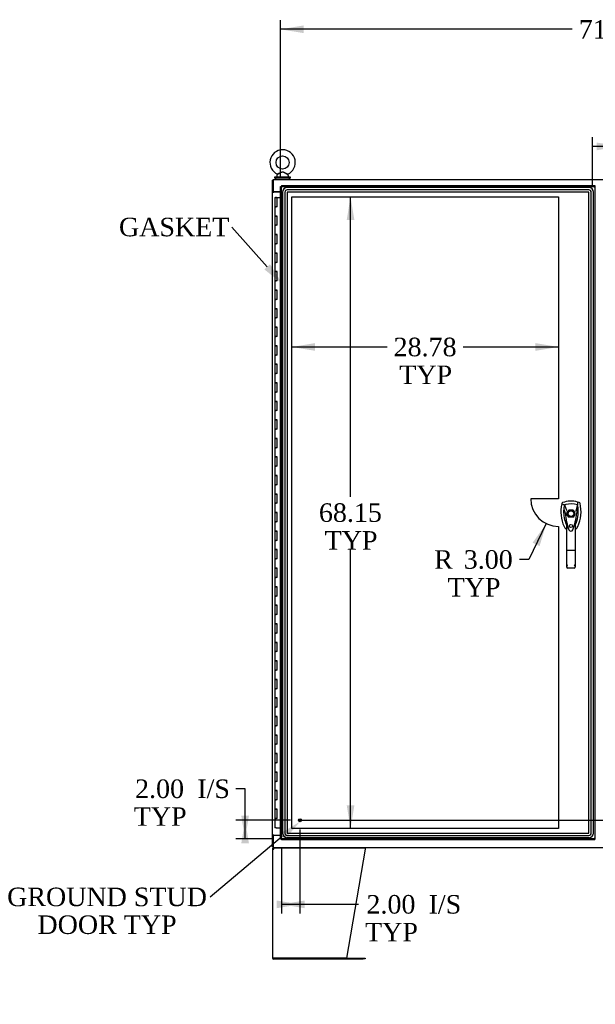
# Model space of a CAD drawing. Header units: inches. Extents: x 2 to 538, y -2 to 358.
# Tile 10 of 25: x 83 to 145, y 141 to 248. Entities that reach past the tile are written whole.
import ezdxf
from ezdxf import colors
from ezdxf.entities.mleader import LeaderData, LeaderLine
from ezdxf.enums import TextEntityAlignment as Align
from ezdxf.lldxf.tags import DXFTag
from ezdxf.math import Vec2, Vec3

# ---------------------------------------------------------------- set-up
doc = ezdxf.new("R2010")
doc.units = ezdxf.units.IN
doc.header["$MEASUREMENT"] = 0
for name, color, linetype in [('COM50677-1', 7, 'Continuous'), ('COM55602-2', 7, 'Continuous'), ('COM55607-2', 7, 'Continuous'), ('COM70112-4', 7, 'Continuous'), ('COM70220', 7, 'Continuous'), ('COM71182-2', 7, 'Continuous'), ('COM71183-4', 7, 'Continuous'), ('COM71187-2', 7, 'Continuous'), ('COM71193-4', 7, 'Continuous'), ('Default', 7, 'Continuous'), ('DV8_Default', 7, 'Continuous'), ('HAN86294', 7, 'Continuous'), ('SCS86415', 7, 'Continuous'), ('STD26258', 7, 'Continuous'), ('WAF25377', 7, 'Continuous'), ('WAM254785', 7, 'Continuous')]:
    doc.layers.add(name, color=color, linetype=linetype)
doc.styles.add('SEACAD_Times_New_Roman', font='times.ttf')
tags = doc.linetypes.add('CENTER2', pattern=[1.125, 0.75, -0.125, 0.125, -0.125]).pattern_tags.tags
tags[10:11] = [DXFTag(74, 4), DXFTag(75, 0), DXFTag(340, '0'), DXFTag(46, 0.0), DXFTag(50, 0.0), DXFTag(44, 0.0), DXFTag(45, 0.0)]
tags[8:9] = [DXFTag(74, 4), DXFTag(75, 0), DXFTag(340, '0'), DXFTag(46, 0.0), DXFTag(50, 0.0), DXFTag(44, 0.0), DXFTag(45, 0.0)]
tags[6:7] = [DXFTag(74, 4), DXFTag(75, 0), DXFTag(340, '0'), DXFTag(46, 0.0), DXFTag(50, 0.0), DXFTag(44, 0.0), DXFTag(45, 0.0)]
tags[4:5] = [DXFTag(74, 4), DXFTag(75, 0), DXFTag(340, '0'), DXFTag(46, 0.0), DXFTag(50, 0.0), DXFTag(44, 0.0), DXFTag(45, 0.0)]
tags = doc.linetypes.add('HIDDEN2', pattern=[0.1875, 0.125, -0.0625]).pattern_tags.tags
tags[6:7] = [DXFTag(74, 4), DXFTag(75, 0), DXFTag(340, '0'), DXFTag(46, 0.0), DXFTag(50, 0.0), DXFTag(44, 0.0), DXFTag(45, 0.0)]
tags[4:5] = [DXFTag(74, 4), DXFTag(75, 0), DXFTag(340, '0'), DXFTag(46, 0.0), DXFTag(50, 0.0), DXFTag(44, 0.0), DXFTag(45, 0.0)]
doc.dimstyles.new('HAMMOND_(STH_-_540x360)', dxfattribs={"dimtxt": 2, "dimasz": 2.5, "dimexe": 1, "dimexo": 1, "dimgap": 0.5, "dimtad": 0, "dimtih": 1, "dimtoh": 1, "dimzin": 0, "dimdsep": 46, "dimtxsty": 'SEACAD_Times_New_Roman', "dimblk1": '_SE_FILLED', "dimblk2": '_SE_FILLED', "dimsah": 1, "dimcen": 1, "dimadec": 0, "dimazin": 0, "dimtfac": 0.8, "dimtofl": 0, "dimtmove": 0, "dimatfit": 3, "dimfxl": 1, "dimtolj": 1, "dimtzin": 0, "dimarcsym": 0})

# ---------------------------------------------------------------- blocks, each defined once
blk = doc.blocks.new('SEANNOT_GROUP2')
at = {"layer": 'Default', "color": 7, "linetype": 'CENTER2'}
blk.add_line((112.8, 161.3), (179.06, 161.3), dxfattribs=at)
blk = doc.blocks.new('SE7')
at = {"layer": 'COM50677-1', "color": 7, "linetype": 'Continuous'}
blk.add_line((110.12, 229.11), (110.12, 229.08), dxfattribs=at)
at = {"layer": 'COM55602-2', "color": 7, "linetype": 'Continuous'}
for p, q in [((110.04, 158.23), (110.04, 158.33)), ((110.1, 158.33), (119.89, 158.33)), ((109.9, 158.19), (109.9, 146.47)), ((109.9, 158.19), (110.04, 158.19)), ((110.01, 158.22), (109.93, 158.27)), ((110.04, 158.19), (110.04, 158.27)), ((110.04, 158.19), (110.04, 158.19)), ((119.9, 158.19), (117.9, 146.42)), ((119.9, 158.27), (119.9, 158.19)), ((110.04, 146.42), (109.91, 146.42)), ((109.91, 146.42), (110.04, 146.42)), ((117.9, 146.42), (110.04, 146.42)), ((110.04, 146.42), (119.68, 146.42)), ((110.04, 146.33), (119.68, 146.33)), ((119.68, 146.42), (119.9, 146.42)), ((119.9, 146.33), (119.68, 146.33)), ((119.9, 146.42), (119.9, 146.33))]:
    blk.add_line(p, q, dxfattribs=at)
for centre, radius, start, end in [((110.04, 158.19), 0.143, 90, 142.4162), ((110.04, 158.19), 0.143, 142.4162, 180), ((110.04, 158.19), 0.048, 142.4162, 180), ((110.04, 158.19), 0.048, 90.0001, 142.416), ((110.04, 146.47), 0.143, 180, 199.6129), ((110.04, 146.47), 0.143, 199.6129, 270)]:
    blk.add_arc(centre, radius, start, end, dxfattribs=at)
blk.add_ellipse((110.04, 146.47), major_axis=(0.143, 0), ratio=0.99836, start_param=3.141593, end_param=3.483903, dxfattribs=at)
for points in [[(110.04, 158.27), (110.05, 158.29), (110.06, 158.31), (110.08, 158.32), (110.09, 158.33), (110.1, 158.33)], [(119.89, 158.33), (119.89, 158.33), (119.89, 158.32), (119.9, 158.31), (119.9, 158.29), (119.9, 158.27)]]:
    blk.add_open_spline(points, degree=3, knots=[0, 0, 0, 0, 0.5, 0.5, 1, 1, 1, 1], dxfattribs=at)
at = {"layer": 'COM55607-2', "color": 7, "linetype": 'Continuous'}
for p, q in [((110.18, 228.5), (110.42, 228.5)), ((110.18, 228.5), (110.18, 227.5)), ((110.24, 228.51), (110.24, 228.53)), ((110.24, 228.53), (110.29, 228.53)), ((110.29, 228.51), (110.24, 228.51)), ((110.25, 228.51), (110.25, 228.5)), ((110.29, 228.53), (110.31, 228.53)), ((110.29, 228.51), (110.31, 228.51)), ((110.31, 228.53), (110.36, 228.53)), ((110.36, 228.51), (110.31, 228.51)), ((110.35, 228.5), (110.35, 228.51)), ((110.36, 228.53), (110.36, 228.51)), ((110.42, 228.5), (110.78, 228.5)), ((110.42, 227.5), (110.42, 228.5)), ((110.18, 227.5), (110.3, 227.5)), ((110.18, 227.5), (110.18, 226.5)), ((110.3, 227.5), (110.18, 227.5)), ((110.42, 227.5), (110.3, 227.5)), ((110.18, 226.5), (110.3, 226.5)), ((110.3, 226.5), (110.18, 226.5)), ((110.18, 226.5), (110.18, 225.5)), ((110.42, 226.5), (110.3, 226.5)), ((110.42, 225.5), (110.42, 226.5)), ((110.18, 225.5), (110.3, 225.5)), ((110.18, 225.5), (110.18, 224.5)), ((110.3, 225.5), (110.18, 225.5)), ((110.42, 225.5), (110.3, 225.5)), ((110.18, 224.5), (110.3, 224.5)), ((110.3, 224.5), (110.18, 224.5)), ((110.18, 224.5), (110.18, 223.5)), ((110.42, 224.5), (110.3, 224.5)), ((110.42, 223.5), (110.42, 224.5)), ((110.18, 223.5), (110.3, 223.5)), ((110.18, 223.5), (110.18, 222.5)), ((110.3, 223.5), (110.18, 223.5)), ((110.42, 223.5), (110.3, 223.5)), ((110.18, 222.5), (110.3, 222.5)), ((110.3, 222.5), (110.18, 222.5)), ((110.18, 222.5), (110.18, 221.5)), ((110.42, 222.5), (110.3, 222.5)), ((110.42, 221.5), (110.42, 222.5)), ((110.18, 221.5), (110.3, 221.5)), ((110.18, 221.5), (110.18, 220.5)), ((110.3, 221.5), (110.18, 221.5)), ((110.42, 221.5), (110.3, 221.5)), ((110.18, 220.5), (110.3, 220.5)), ((110.3, 220.5), (110.18, 220.5)), ((110.18, 220.5), (110.18, 219.5)), ((110.42, 220.5), (110.3, 220.5)), ((110.42, 219.5), (110.42, 220.5)), ((110.18, 219.5), (110.3, 219.5)), ((110.18, 219.5), (110.18, 218.5)), ((110.3, 219.5), (110.18, 219.5)), ((110.42, 219.5), (110.3, 219.5)), ((110.18, 218.5), (110.3, 218.5)), ((110.3, 218.5), (110.18, 218.5)), ((110.18, 218.5), (110.18, 217.5)), ((110.42, 218.5), (110.3, 218.5)), ((110.42, 217.5), (110.42, 218.5)), ((110.18, 217.5), (110.3, 217.5)), ((110.18, 217.5), (110.18, 216.5)), ((110.3, 217.5), (110.18, 217.5)), ((110.42, 217.5), (110.3, 217.5)), ((110.18, 216.5), (110.3, 216.5)), ((110.3, 216.5), (110.18, 216.5)), ((110.18, 216.5), (110.18, 215.5)), ((110.42, 216.5), (110.3, 216.5)), ((110.42, 215.5), (110.42, 216.5)), ((110.18, 215.5), (110.3, 215.5)), ((110.18, 215.5), (110.18, 214.5)), ((110.3, 215.5), (110.18, 215.5)), ((110.42, 215.5), (110.3, 215.5)), ((110.18, 214.5), (110.3, 214.5)), ((110.3, 214.5), (110.18, 214.5)), ((110.18, 214.5), (110.18, 213.5)), ((110.42, 214.5), (110.3, 214.5)), ((110.42, 213.5), (110.42, 214.5)), ((110.18, 213.5), (110.3, 213.5)), ((110.18, 213.5), (110.18, 212.5)), ((110.3, 213.5), (110.18, 213.5)), ((110.42, 213.5), (110.3, 213.5)), ((110.18, 212.5), (110.3, 212.5)), ((110.3, 212.5), (110.18, 212.5)), ((110.18, 212.5), (110.18, 211.5)), ((110.18, 211.5), (110.3, 211.5)), ((110.18, 211.5), (110.18, 210.5)), ((110.3, 211.5), (110.18, 211.5)), ((110.42, 212.5), (110.3, 212.5)), ((110.42, 211.5), (110.3, 211.5)), ((110.42, 211.5), (110.42, 212.5)), ((110.18, 210.5), (110.3, 210.5)), ((110.3, 210.5), (110.18, 210.5)), ((110.18, 210.5), (110.18, 209.5)), ((110.42, 210.5), (110.3, 210.5)), ((110.42, 209.5), (110.42, 210.5)), ((110.18, 209.5), (110.3, 209.5)), ((110.18, 209.5), (110.18, 208.5)), ((110.3, 209.5), (110.18, 209.5)), ((110.42, 209.5), (110.3, 209.5)), ((110.18, 208.5), (110.3, 208.5)), ((110.3, 208.5), (110.18, 208.5)), ((110.18, 208.5), (110.18, 207.5)), ((110.42, 208.5), (110.3, 208.5)), ((110.42, 207.5), (110.42, 208.5)), ((110.18, 207.5), (110.3, 207.5)), ((110.18, 207.5), (110.18, 206.5)), ((110.3, 207.5), (110.18, 207.5)), ((110.42, 207.5), (110.3, 207.5)), ((110.18, 206.5), (110.3, 206.5)), ((110.3, 206.5), (110.18, 206.5)), ((110.18, 206.5), (110.18, 205.5)), ((110.42, 206.5), (110.3, 206.5)), ((110.42, 205.5), (110.42, 206.5)), ((110.18, 205.5), (110.3, 205.5)), ((110.18, 205.5), (110.18, 204.5)), ((110.3, 205.5), (110.18, 205.5)), ((110.42, 205.5), (110.3, 205.5)), ((110.18, 204.5), (110.3, 204.5)), ((110.3, 204.5), (110.18, 204.5)), ((110.18, 204.5), (110.18, 203.5)), ((110.42, 204.5), (110.3, 204.5)), ((110.42, 203.5), (110.42, 204.5)), ((110.18, 203.5), (110.3, 203.5)), ((110.18, 203.5), (110.18, 202.5)), ((110.3, 203.5), (110.18, 203.5)), ((110.42, 203.5), (110.3, 203.5)), ((110.18, 202.5), (110.3, 202.5)), ((110.3, 202.5), (110.18, 202.5)), ((110.18, 202.5), (110.18, 201.5)), ((110.42, 202.5), (110.3, 202.5)), ((110.42, 201.5), (110.42, 202.5)), ((110.18, 201.5), (110.3, 201.5)), ((110.18, 201.5), (110.18, 200.5)), ((110.3, 201.5), (110.18, 201.5)), ((110.42, 201.5), (110.3, 201.5)), ((110.18, 200.5), (110.3, 200.5)), ((110.3, 200.5), (110.18, 200.5)), ((110.18, 200.5), (110.18, 199.5)), ((110.42, 200.5), (110.3, 200.5)), ((110.42, 199.5), (110.42, 200.5)), ((110.18, 199.5), (110.3, 199.5)), ((110.18, 199.5), (110.18, 198.5)), ((110.3, 199.5), (110.18, 199.5)), ((110.42, 199.5), (110.3, 199.5)), ((110.18, 198.5), (110.3, 198.5)), ((110.3, 198.5), (110.18, 198.5)), ((110.18, 198.5), (110.18, 197.5)), ((110.42, 198.5), (110.3, 198.5)), ((110.42, 197.5), (110.42, 198.5)), ((110.18, 197.5), (110.3, 197.5)), ((110.18, 197.5), (110.18, 196.5)), ((110.3, 197.5), (110.18, 197.5)), ((110.42, 197.5), (110.3, 197.5)), ((110.18, 196.5), (110.3, 196.5)), ((110.3, 196.5), (110.18, 196.5)), ((110.18, 196.5), (110.18, 195.5)), ((110.42, 196.5), (110.3, 196.5)), ((110.42, 195.5), (110.42, 196.5)), ((110.18, 195.5), (110.3, 195.5)), ((110.18, 195.5), (110.18, 194.5)), ((110.3, 195.5), (110.18, 195.5)), ((110.18, 194.5), (110.3, 194.5)), ((110.3, 194.5), (110.18, 194.5)), ((110.18, 194.5), (110.18, 193.5)), ((110.42, 195.5), (110.3, 195.5)), ((110.42, 194.5), (110.3, 194.5)), ((110.42, 193.5), (110.42, 194.5)), ((110.18, 193.5), (110.3, 193.5)), ((110.18, 193.5), (110.18, 192.5)), ((110.3, 193.5), (110.18, 193.5)), ((110.42, 193.5), (110.3, 193.5)), ((110.18, 192.5), (110.3, 192.5)), ((110.3, 192.5), (110.18, 192.5)), ((110.18, 192.5), (110.18, 191.5)), ((110.42, 192.5), (110.3, 192.5)), ((110.42, 191.5), (110.42, 192.5)), ((110.18, 191.5), (110.3, 191.5)), ((110.18, 191.5), (110.18, 190.5)), ((110.3, 191.5), (110.18, 191.5)), ((110.42, 191.5), (110.3, 191.5)), ((110.18, 190.5), (110.3, 190.5)), ((110.3, 190.5), (110.18, 190.5)), ((110.18, 190.5), (110.18, 189.5)), ((110.42, 190.5), (110.3, 190.5)), ((110.42, 189.5), (110.42, 190.5)), ((110.18, 189.5), (110.3, 189.5)), ((110.18, 189.5), (110.18, 188.5)), ((110.3, 189.5), (110.18, 189.5)), ((110.42, 189.5), (110.3, 189.5)), ((110.18, 188.5), (110.3, 188.5)), ((110.3, 188.5), (110.18, 188.5)), ((110.18, 188.5), (110.18, 187.5)), ((110.42, 188.5), (110.3, 188.5)), ((110.42, 187.5), (110.42, 188.5)), ((110.18, 187.5), (110.3, 187.5)), ((110.18, 187.5), (110.18, 186.5)), ((110.3, 187.5), (110.18, 187.5)), ((110.42, 187.5), (110.3, 187.5)), ((110.18, 186.5), (110.3, 186.5)), ((110.3, 186.5), (110.18, 186.5)), ((110.18, 186.5), (110.18, 185.5)), ((110.42, 186.5), (110.3, 186.5)), ((110.42, 185.5), (110.42, 186.5)), ((110.18, 185.5), (110.3, 185.5)), ((110.18, 185.5), (110.18, 184.5)), ((110.3, 185.5), (110.18, 185.5)), ((110.42, 185.5), (110.3, 185.5)), ((110.18, 184.5), (110.3, 184.5)), ((110.3, 184.5), (110.18, 184.5)), ((110.18, 184.5), (110.18, 183.5)), ((110.42, 184.5), (110.3, 184.5)), ((110.42, 183.5), (110.42, 184.5)), ((110.18, 183.5), (110.3, 183.5)), ((110.18, 183.5), (110.18, 182.5)), ((110.3, 183.5), (110.18, 183.5)), ((110.42, 183.5), (110.3, 183.5)), ((110.18, 182.5), (110.3, 182.5)), ((110.3, 182.5), (110.18, 182.5)), ((110.18, 182.5), (110.18, 181.5)), ((110.42, 182.5), (110.3, 182.5)), ((110.42, 181.5), (110.42, 182.5)), ((110.18, 181.5), (110.3, 181.5)), ((110.18, 181.5), (110.18, 180.5)), ((110.3, 181.5), (110.18, 181.5)), ((110.42, 181.5), (110.3, 181.5)), ((110.18, 180.5), (110.3, 180.5)), ((110.3, 180.5), (110.18, 180.5)), ((110.18, 180.5), (110.18, 179.5)), ((110.42, 180.5), (110.3, 180.5)), ((110.42, 179.5), (110.42, 180.5)), ((110.18, 179.5), (110.3, 179.5)), ((110.18, 179.5), (110.18, 178.5)), ((110.3, 179.5), (110.18, 179.5)), ((110.42, 179.5), (110.3, 179.5)), ((110.18, 178.5), (110.3, 178.5)), ((110.3, 178.5), (110.18, 178.5)), ((110.18, 178.5), (110.18, 177.5)), ((110.18, 177.5), (110.3, 177.5)), ((110.18, 177.5), (110.18, 176.5)), ((110.3, 177.5), (110.18, 177.5)), ((110.42, 178.5), (110.3, 178.5)), ((110.42, 177.5), (110.3, 177.5)), ((110.42, 177.5), (110.42, 178.5)), ((110.18, 176.5), (110.3, 176.5)), ((110.3, 176.5), (110.18, 176.5)), ((110.18, 176.5), (110.18, 175.5)), ((110.42, 176.5), (110.3, 176.5)), ((110.42, 175.5), (110.42, 176.5)), ((110.18, 175.5), (110.3, 175.5)), ((110.18, 175.5), (110.18, 174.5)), ((110.3, 175.5), (110.18, 175.5)), ((110.42, 175.5), (110.3, 175.5)), ((110.18, 174.5), (110.3, 174.5)), ((110.3, 174.5), (110.18, 174.5)), ((110.18, 174.5), (110.18, 173.5)), ((110.42, 174.5), (110.3, 174.5)), ((110.42, 173.5), (110.42, 174.5)), ((110.18, 173.5), (110.3, 173.5)), ((110.18, 173.5), (110.18, 172.5)), ((110.3, 173.5), (110.18, 173.5)), ((110.42, 173.5), (110.3, 173.5)), ((110.18, 172.5), (110.3, 172.5)), ((110.3, 172.5), (110.18, 172.5)), ((110.18, 172.5), (110.18, 171.5)), ((110.42, 172.5), (110.3, 172.5)), ((110.42, 171.5), (110.42, 172.5)), ((110.18, 171.5), (110.3, 171.5)), ((110.18, 171.5), (110.18, 170.5)), ((110.3, 171.5), (110.18, 171.5)), ((110.42, 171.5), (110.3, 171.5)), ((110.18, 170.5), (110.3, 170.5)), ((110.3, 170.5), (110.18, 170.5)), ((110.18, 170.5), (110.18, 169.5)), ((110.42, 170.5), (110.3, 170.5)), ((110.42, 169.5), (110.42, 170.5)), ((110.18, 169.5), (110.3, 169.5)), ((110.18, 169.5), (110.18, 168.5)), ((110.3, 169.5), (110.18, 169.5)), ((110.42, 169.5), (110.3, 169.5)), ((110.18, 168.5), (110.3, 168.5)), ((110.3, 168.5), (110.18, 168.5)), ((110.18, 168.5), (110.18, 167.5)), ((110.42, 168.5), (110.3, 168.5)), ((110.42, 167.5), (110.42, 168.5)), ((110.18, 167.5), (110.3, 167.5)), ((110.18, 167.5), (110.18, 166.5)), ((110.3, 167.5), (110.18, 167.5)), ((110.42, 167.5), (110.3, 167.5)), ((110.18, 166.5), (110.3, 166.5)), ((110.3, 166.5), (110.18, 166.5)), ((110.18, 166.5), (110.18, 165.5)), ((110.42, 166.5), (110.3, 166.5)), ((110.42, 165.5), (110.42, 166.5)), ((110.18, 165.5), (110.3, 165.5)), ((110.18, 165.5), (110.18, 164.5)), ((110.3, 165.5), (110.18, 165.5)), ((110.42, 165.5), (110.3, 165.5)), ((110.18, 164.5), (110.3, 164.5)), ((110.3, 164.5), (110.18, 164.5)), ((110.18, 164.5), (110.18, 163.5)), ((110.42, 164.5), (110.3, 164.5)), ((110.42, 163.5), (110.42, 164.5)), ((110.18, 163.5), (110.3, 163.5)), ((110.18, 163.5), (110.18, 162.5)), ((110.3, 163.5), (110.18, 163.5)), ((110.42, 163.5), (110.3, 163.5)), ((110.18, 162.5), (110.3, 162.5)), ((110.3, 162.5), (110.18, 162.5)), ((110.18, 162.5), (110.18, 161.5)), ((110.42, 162.5), (110.3, 162.5)), ((110.42, 161.5), (110.42, 162.5)), ((110.18, 161.5), (110.3, 161.5)), ((110.18, 161.5), (110.18, 160.5)), ((110.3, 161.5), (110.18, 161.5)), ((110.3, 160.5), (110.18, 160.5)), ((110.42, 161.5), (110.3, 161.5)), ((110.3, 160.5), (110.78, 160.5))]:
    blk.add_line(p, q, dxfattribs=at)
at = {"layer": 'COM70112-4', "color": 7, "linetype": 'Continuous'}
for p, q in [((110, 230.45), (181.87, 230.45)), ((110, 230.45), (110, 230.31)), ((110, 230.31), (110, 229.11)), ((110.78, 229.11), (110, 229.11))]:
    blk.add_line(p, q, dxfattribs=at)
at = {"layer": 'COM70220', "color": 7, "linetype": 'HIDDEN2'}
for p, q in [((144.06, 229.57), (111.5, 229.57)), ((144.06, 229.57), (111.5, 229.57)), ((111, 229.07), (111, 159.92)), ((111, 229.07), (111, 159.92)), ((111.25, 229.07), (111.25, 159.92)), ((111.49, 229.07), (111.49, 159.92)), ((144.06, 229.32), (111.5, 229.32)), ((111.5, 229.07), (111.5, 159.92)), ((144.06, 229.07), (111.5, 229.07)), ((144.06, 229.07), (111.5, 229.07)), ((144.06, 159.92), (144.06, 229.07)), ((144.06, 159.92), (144.06, 229.07)), ((144.31, 159.92), (144.31, 229.07)), ((144.55, 159.92), (144.55, 229.07)), ((144.56, 159.92), (144.56, 229.07)), ((111.5, 159.92), (144.06, 159.92)), ((111.5, 159.92), (144.06, 159.92)), ((111.5, 159.67), (144.06, 159.67)), ((111.5, 159.43), (144.06, 159.43)), ((111.5, 159.42), (144.06, 159.42))]:
    blk.add_line(p, q, dxfattribs=at)
for centre, radius, start, end in [((111.5, 229.07), 0.5, 90, 180), ((111.5, 229.07), 0.499, 90, 180), ((144.06, 229.07), 0.5, 0, 90), ((144.06, 229.07), 0.499, 0, 90), ((111.5, 229.07), 0.25, 90, 180), ((111.5, 229.07), 0.001, 90, 180), ((144.06, 229.07), 0.25, 0, 90), ((144.06, 229.07), 0.001, 0, 90), ((111.5, 159.92), 0.5, 180, 270), ((111.5, 159.92), 0.499, 180, 270), ((111.5, 159.92), 0.25, 180, 270), ((111.5, 159.92), 0.001, 180, 270), ((144.06, 159.92), 0.5, 270, 0), ((144.06, 159.92), 0.001, 270, 0), ((144.06, 159.92), 0.25, 270, 0), ((144.06, 159.92), 0.499, 270, 0)]:
    blk.add_arc(centre, radius, start, end, dxfattribs=at)
at = {"layer": 'COM71182-2', "color": 7, "linetype": 'Continuous'}
for p, q in [((110, 230.36), (109.9, 230.36)), ((109.9, 229.11), (109.9, 230.36)), ((109.9, 229.11), (109.9, 229.08)), ((110, 229.11), (109.9, 229.11)), ((109.9, 229.08), (110.04, 229.08)), ((109.9, 159.7), (109.9, 229.08)), ((110, 229.11), (110, 229.08)), ((110.78, 229.08), (110.04, 229.08)), ((109.9, 159.7), (109.9, 159.67)), ((110.04, 159.7), (109.9, 159.7)), ((109.9, 158.42), (109.9, 159.67)), ((110, 159.67), (109.9, 159.67)), ((110, 159.7), (110, 159.67)), ((110.04, 159.7), (110.78, 159.7)), ((110, 158.42), (109.9, 158.42))]:
    blk.add_line(p, q, dxfattribs=at)
at = {"layer": 'COM71183-4', "color": 7, "linetype": 'Continuous'}
for p, q in [((110, 159.67), (110, 158.47)), ((110.78, 159.67), (110, 159.67)), ((110, 158.47), (110, 158.33)), ((181.87, 158.33), (110, 158.33))]:
    blk.add_line(p, q, dxfattribs=at)
at = {"layer": 'COM71187-2', "color": 7, "linetype": 'Continuous'}
blk.add_line((110, 159.7), (110, 159.67), dxfattribs=at)
at = {"layer": 'COM71193-4', "color": 7, "linetype": 'Continuous'}
for p, q in [((110.78, 159.3), (110.78, 229.7)), ((110.78, 229.7), (110.83, 229.7)), ((110.87, 229.7), (110.83, 229.7)), ((110.87, 229.79), (144.68, 229.79)), ((110.87, 229.79), (110.87, 229.74)), ((110.87, 229.7), (110.87, 229.74)), ((110.91, 229.65), (110.87, 229.7)), ((110.92, 229.65), (110.92, 229.65)), ((110.92, 229.65), (110.92, 229.65)), ((110.92, 229.65), (110.92, 229.65)), ((110.92, 229.65), (110.92, 229.65)), ((110.92, 229.65), (110.92, 229.65)), ((144.63, 229.65), (144.68, 229.7)), ((144.63, 229.65), (144.63, 229.65)), ((144.63, 229.65), (144.63, 229.65)), ((144.63, 229.65), (144.63, 229.65)), ((144.63, 229.65), (144.63, 229.65)), ((144.68, 229.79), (144.68, 229.74)), ((144.68, 229.7), (144.68, 229.74)), ((144.68, 229.7), (144.72, 229.7)), ((144.78, 229.7), (144.72, 229.7)), ((110.78, 159.3), (110.83, 159.3)), ((110.87, 159.3), (110.83, 159.3)), ((110.92, 159.35), (110.87, 159.3)), ((110.87, 159.3), (110.87, 159.26)), ((110.87, 159.2), (110.87, 159.26)), ((144.68, 159.2), (110.87, 159.2)), ((110.92, 159.35), (110.92, 159.35)), ((110.92, 159.35), (110.92, 159.35)), ((110.92, 159.35), (110.92, 159.35)), ((110.92, 159.35), (110.92, 159.35)), ((144.63, 159.35), (144.63, 159.35)), ((144.63, 159.35), (144.63, 159.35)), ((144.63, 159.35), (144.63, 159.35)), ((144.63, 159.35), (144.68, 159.3)), ((144.63, 159.35), (144.63, 159.35)), ((144.68, 159.3), (144.72, 159.3)), ((144.68, 159.3), (144.68, 159.26)), ((144.68, 159.2), (144.68, 159.26)), ((144.78, 159.3), (144.72, 159.3))]:
    blk.add_line(p, q, dxfattribs=at)
at = {"layer": 'COM71193-4', "color": 7, "linetype": 'HIDDEN2'}
for p, q in [((110.87, 229.7), (144.68, 229.7)), ((110.87, 159.3), (110.87, 229.7)), ((110.92, 229.65), (110.92, 229.65)), ((144.68, 229.7), (144.68, 159.3)), ((141.72, 194.19), (141.72, 194.59)), ((141.92, 194.79), (142.32, 194.79)), ((142.51, 194.59), (142.51, 194.19)), ((142.32, 194), (141.92, 194)), ((144.68, 159.3), (110.87, 159.3))]:
    blk.add_line(p, q, dxfattribs=at)
blk.add_circle((142.12, 193.05), 0.167, dxfattribs=at)
at = {"layer": 'COM71193-4', "color": 7, "linetype": 'Continuous'}
for centre, start, end in [((111.4, 230.63), 238.5613, 243.7633), ((109.94, 229.17), 26.2367, 31.4387), ((145.61, 229.17), 148.5613, 153.7633), ((144.15, 230.63), 296.2367, 301.4387), ((111.4, 158.37), 116.2367, 121.4387), ((109.94, 159.83), 328.5613, 333.7633), ((144.15, 158.37), 58.5613, 63.7633), ((145.61, 159.83), 206.2367, 211.4387)]:
    blk.add_arc(centre, 1.09, start, end, dxfattribs=at)
at = {"layer": 'COM71193-4', "color": 7, "linetype": 'HIDDEN2'}
for radius, start, end in [(0.442, 116.6472, 153.3528), (0.443, 26.6472, 63.3528), (0.442, 206.6472, 243.3528), (0.443, 296.6472, 333.3528)]:
    blk.add_arc((142.12, 194.39), radius, start, end, dxfattribs=at)
at = {"layer": 'DV8_Default', "color": 7, "linetype": 'HIDDEN2'}
for p, q in [((112, 160.42), (112, 228.57)), ((112, 228.57), (140.78, 228.57)), ((140.78, 228.57), (140.78, 196)), ((140.78, 196), (137.78, 196)), ((140.78, 193), (140.78, 160.42)), ((140.78, 160.42), (112, 160.42))]:
    blk.add_line(p, q, dxfattribs=at)
blk.add_arc((140.78, 196), 3, 180, 270, dxfattribs=at)
at = {"layer": 'HAN86294', "color": 7, "linetype": 'Continuous'}
for p, q in [((143.02, 195.58), (142.84, 195.64)), ((141.14, 195.49), (141.13, 195.44)), ((141.13, 195.44), (141.41, 195.33)), ((141.41, 195.33), (141.63, 194.76)), ((141.63, 194.76), (141.67, 194.72)), ((142.83, 195.33), (142.66, 194.67)), ((141.51, 194.41), (141.51, 194.41)), ((141.66, 190.41), (141.66, 193.39)), ((142.57, 193.39), (142.57, 190.41)), ((142.72, 194.41), (142.72, 194.41)), ((141.86, 192.75), (141.86, 192.74)), ((142.57, 193.11), (142.6, 193.16)), ((141.66, 188.61), (141.66, 190.41)), ((142.48, 190.41), (141.75, 190.41)), ((142.57, 190.41), (142.57, 188.61)), ((142.48, 188.52), (141.75, 188.52))]:
    blk.add_line(p, q, dxfattribs=at)
for radius in [0.35, 0.3]:
    blk.add_circle((142.12, 194.39), radius, dxfattribs=at)
for centre, radius, start, end in [((142.12, 193.16), 2.58, 73.8589, 110.3492), ((144.75, 194.58), 3.72, 166.7532, 205.1027), ((144.75, 194.58), 3.42, 174.7018, 200.2077), ((144.75, 194.58), 3.42, 167.3846, 174.7018), ((142.12, 193.16), 2.28, 106.8385, 108.0343), ((142.12, 193.16), 2.28, 104.4503, 106.8385), ((142.12, 193.16), 2.28, 71.9657, 104.4503), ((139.49, 194.58), 3.42, 334.8973, 7.2824), ((155.48, 167.96), 29.63, 115.6418, 115.7539), ((139.49, 194.58), 3.42, 10.1138, 12.6154), ((139.49, 194.58), 3.42, 8.519, 10.1138), ((139.49, 194.58), 3.42, 7.2824, 8.519), ((148.36, 194.98), 6.87, 184.7542, 199.9908), ((141.6, 193.06), 1.35, 91.2336, 93.7696), ((144.75, 194.58), 3.42, 200.2077, 205.1027), ((140.13, 192.79), 1.65, 10.2772, 21.6468), ((135.68, 195.01), 7.07, 340.3478, 355.1696), ((142.66, 193.62), 0.791, 85.3077, 89.6394), ((142.06, 193.32), 0.75, 233.4788, 238.1514), ((142.06, 193.32), 0.45, 205.1027, 208.4225), ((142.12, 192.72), 0.234, 202.2802, 338.2167), ((142.18, 193.32), 0.45, 331.5775, 334.8973), ((142.18, 193.32), 0.75, 301.8486, 334.8973), ((141.75, 188.61), 0.0903, 180.0017, 181.1154), ((141.75, 188.61), 0.09, 181.1172, 270), ((142.48, 188.61), 0.09, 270, 358.8828), ((142.48, 188.61), 0.0903, 358.8846, 359.9983)]:
    blk.add_arc(centre, radius, start, end, dxfattribs=at)
for points in [[(141.22, 195.58), (141.18, 195.57), (141.15, 195.53), (141.14, 195.49)], [(142.84, 195.64), (142.83, 195.54), (142.83, 195.43), (142.83, 195.33)], [(143.1, 195.49), (143.09, 195.53), (143.06, 195.57), (143.02, 195.58)], [(141.34, 194.9), (141.4, 194.74), (141.46, 194.57), (141.51, 194.41)], [(142.88, 195.02), (142.83, 194.82), (142.78, 194.61), (142.72, 194.41)], [(141.38, 193), (141.43, 192.89), (141.51, 192.79), (141.61, 192.72)]]:
    blk.add_open_spline(points, degree=3, dxfattribs=at)
for points, knots in [([(142.86, 193), (143.04, 193.39), (143.15, 193.81), (143.23, 194.65), (143.2, 195.08), (143.1, 195.49)], [0, 0, 0, 0, 0.5, 0.5, 1, 1, 1, 1]), ([(142.48, 193.08), (142.5, 193.14), (142.52, 193.19), (142.54, 193.28), (142.55, 193.31), (142.56, 193.35), (142.56, 193.36), (142.57, 193.38), (142.57, 193.39), (142.57, 193.39), (142.57, 193.4), (142.57, 193.39)], [0, 0, 0, 0, 0.5, 0.5, 0.75, 0.75, 0.875, 0.875, 0.9375, 0.9375, 1, 1, 1, 1]), ([(141.86, 192.75), (141.84, 192.79), (141.83, 192.84), (141.79, 192.95), (141.77, 193.01), (141.75, 193.08)], [0.770336, 0.770336, 0.770336, 0.770336, 0.8588735, 0.8588735, 1, 1, 1, 1]), ([(141.75, 190.41), (141.75, 190.41), (141.74, 190.41), (141.73, 190.41), (141.72, 190.41), (141.71, 190.41), (141.71, 190.41), (141.7, 190.41), (141.69, 190.41), (141.68, 190.41), (141.68, 190.41), (141.67, 190.41), (141.67, 190.41), (141.66, 190.41), (141.66, 190.41), (141.66, 190.41)], [0, 0, 0, 0, 0.125, 0.125, 0.25, 0.25, 0.375, 0.375, 0.5, 0.5, 0.75, 0.75, 0.875, 0.875, 1, 1, 1, 1]), ([(142.57, 190.41), (142.57, 190.41), (142.57, 190.41), (142.57, 190.41), (142.57, 190.41), (142.56, 190.41), (142.56, 190.41), (142.54, 190.41), (142.54, 190.41), (142.53, 190.41), (142.52, 190.41), (142.51, 190.41), (142.51, 190.41), (142.5, 190.41), (142.49, 190.41), (142.48, 190.41)], [0, 0, 0, 0, 0.125, 0.125, 0.25, 0.25, 0.5, 0.5, 0.625, 0.625, 0.75, 0.75, 0.875, 0.875, 1, 1, 1, 1]), ([(141.66, 188.61), (141.66, 188.62), (141.67, 188.64), (141.68, 188.67), (141.68, 188.68), (141.69, 188.69), (141.69, 188.7), (141.7, 188.74), (141.71, 188.76), (141.73, 188.79), (141.73, 188.8), (141.74, 188.82), (141.75, 188.84), (141.75, 188.85)], [0, 0, 0, 0, 0.25, 0.25, 0.375, 0.375, 0.5, 0.5, 0.75, 0.75, 0.875, 0.875, 1, 1, 1, 1]), ([(142.48, 188.85), (142.49, 188.84), (142.49, 188.82), (142.5, 188.8), (142.51, 188.79), (142.52, 188.76), (142.53, 188.74), (142.55, 188.7), (142.55, 188.69), (142.56, 188.68), (142.56, 188.67), (142.57, 188.64), (142.57, 188.62), (142.57, 188.61)], [0, 0, 0, 0, 0.125, 0.125, 0.25, 0.25, 0.5, 0.5, 0.625, 0.625, 0.75, 0.75, 1, 1, 1, 1])]:
    blk.add_open_spline(points, degree=3, knots=knots, dxfattribs=at)
at = {"layer": 'SCS86415', "color": 7, "linetype": 'Continuous'}
for p, q in [((110.37, 230.87), (110.37, 230.75)), ((110.45, 230.99), (110.38, 230.91)), ((111.61, 230.91), (111.54, 230.99)), ((111.62, 230.75), (111.62, 230.87)), ((110.68, 229.11), (110.68, 229.08))]:
    blk.add_line(p, q, dxfattribs=at)
blk.add_circle((111, 232.28), 0.704, dxfattribs=at)
for centre, radius, start, end in [((111, 232.28), 1.37, 294.0311, 246.0189), ((110.43, 230.87), 0.06, 140.3214, 180), ((110.43, 230.75), 0.06, 180, 270), ((110.43, 231.01), 0.03, 297.8916, 117.7028), ((111.56, 230.75), 0.06, 270, 0), ((111.56, 230.87), 0.06, 0, 39.6786)]:
    blk.add_arc(centre, radius, start, end, dxfattribs=at)
for points, knots in [([(110.44, 231.04), (110.44, 231.04), (110.44, 231.04), (110.44, 231.04), (110.47, 231.05), (110.51, 231.07)], [0.93364373, 0.93364373, 0.93364373, 0.93364373, 0.9375, 0.9375, 1, 1, 1, 1]), ([(110.47, 231), (110.46, 230.99), (110.45, 230.99), (110.45, 230.99), (110.45, 230.99), (110.45, 230.99)], [0.03202286, 0.03202286, 0.03202286, 0.03202286, 0.0625, 0.0625, 0.06830173, 0.06830173, 0.06830173, 0.06830173]), ([(111.54, 230.99), (111.54, 230.99), (111.52, 231), (111.48, 231.02), (111.46, 231.04), (111.41, 231.06), (111.39, 231.07), (111.31, 231.12), (111.26, 231.15), (111.17, 231.19), (111.14, 231.21), (111.08, 231.23), (111.05, 231.24), (110.98, 231.24), (110.95, 231.24), (110.89, 231.22), (110.86, 231.21), (110.77, 231.17), (110.71, 231.14), (110.61, 231.08), (110.56, 231.05), (110.52, 231.03)], [0.5685641, 0.5685641, 0.5685641, 0.5685641, 0.625, 0.625, 0.65625, 0.65625, 0.6875, 0.6875, 0.75, 0.75, 0.78125, 0.78125, 0.8125, 0.8125, 0.84375, 0.84375, 0.875, 0.875, 0.9375, 0.9375, 1, 1, 1, 1]), ([(110.54, 231.09), (110.57, 231.1), (110.61, 231.12), (110.7, 231.17), (110.76, 231.19), (110.85, 231.23), (110.88, 231.24), (110.94, 231.26), (110.97, 231.26), (111.07, 231.26), (111.13, 231.24), (111.25, 231.19), (111.31, 231.16), (111.41, 231.11), (111.46, 231.08), (111.53, 231.05), (111.55, 231.04), (111.55, 231.04)], [0.0189002, 0.0189002, 0.0189002, 0.0189002, 0.0625, 0.0625, 0.125, 0.125, 0.15625, 0.15625, 0.1875, 0.1875, 0.25, 0.25, 0.3125, 0.3125, 0.375, 0.375, 0.4345681, 0.4345681, 0.4345681, 0.4345681])]:
    blk.add_open_spline(points, degree=3, knots=knots, dxfattribs=at)
at = {"layer": 'STD26258', "color": 7, "linetype": 'HIDDEN2'}
for radius in [0.156, 0.125, 0.0944]:
    blk.add_circle((112.87, 161.3), radius, dxfattribs=at)
at = {"layer": 'WAF25377', "color": 7, "linetype": 'Continuous'}
for p, q in [((111.87, 230.69), (110.12, 230.69)), ((110.12, 230.69), (110.12, 230.58)), ((111.87, 230.58), (110.12, 230.58)), ((111.87, 230.58), (111.87, 230.69))]:
    blk.add_line(p, q, dxfattribs=at)
at = {"layer": 'WAM254785', "color": 7, "linetype": 'Continuous'}
for p, q in [((110.25, 230.58), (110.25, 230.45)), ((111.75, 230.45), (111.75, 230.58))]:
    blk.add_line(p, q, dxfattribs=at)
blk = doc.blocks.new('DMBLK3843')
at = {"layer": 'Default', "linetype": 'Continuous'}
for points in [[(117.92, 226.07), (118.75, 226.07), (118.33, 228.57)], [(117.92, 162.92), (118.33, 160.42), (118.75, 162.92)]]:
    blk.add_hatch(color=7, dxfattribs=at).paths.add_polyline_path(points)
at = {"layer": 'Default', "color": 7, "linetype": 'Continuous'}
for p, q in [((118.33, 196.2), (118.33, 228.57)), ((118.33, 160.42), (118.33, 190.5))]:
    blk.add_line(p, q, dxfattribs=at)
at = {"layer": 'Default', "color": 7, "linetype": 'Continuous', "style": 'SEACAD_Times_New_Roman'}
for s, p in [('68.15', (114.92, 195.5)), ('TYP', (115.54, 192.5))]:
    blk.add_text(s, height=2, dxfattribs=at).set_placement(p, align=Align.TOP_LEFT)
blk = doc.blocks.new('_SE_FILLED')
at = {"color": 0}
blk.add_line((0, 0), (-1, 0), dxfattribs=at)
blk.add_solid([(0, 0), (-1, -0.1665), (-1, 0.1665), (0, 0)], dxfattribs=at)
blk = doc.blocks.new('DMBLK3844')
at = {"layer": 'Default', "linetype": 'Continuous'}
for points in [[(114.5, 211.96), (114.5, 212.79), (112, 212.37)], [(138.28, 211.96), (140.78, 212.37), (138.28, 212.79)]]:
    blk.add_hatch(color=7, dxfattribs=at).paths.add_polyline_path(points)
at = {"layer": 'Default', "color": 7, "linetype": 'Continuous'}
for p, q in [((112, 212.37), (122.28, 212.37)), ((130.5, 212.37), (140.78, 212.37))]:
    blk.add_line(p, q, dxfattribs=at)
at = {"layer": 'Default', "color": 7, "linetype": 'Continuous', "style": 'SEACAD_Times_New_Roman'}
for s, p in [('28.78', (122.98, 213.37)), ('TYP', (123.59, 210.37))]:
    blk.add_text(s, height=2, dxfattribs=at).set_placement(p, align=Align.TOP_LEFT)
blk = doc.blocks.new('DMBLK3845')
at = {"layer": 'Default', "linetype": 'Continuous'}
blk.add_hatch(color=7, dxfattribs=at).paths.add_polyline_path([(138.73, 190.88), (139.46, 193.31), (137.98, 191.25)])
at = {"layer": 'Default', "color": 7, "linetype": 'Continuous'}
for p, q in [((139.46, 193.31), (137.56, 189.44)), ((137.56, 189.44), (136.56, 189.44))]:
    blk.add_line(p, q, dxfattribs=at)
at = {"layer": 'Default', "color": 7, "linetype": 'Continuous', "style": 'SEACAD_Times_New_Roman'}
for s, p in [('R', (127.36, 190.44)), ('3.00', (130.55, 190.44)), ('TYP', (128.81, 187.44))]:
    blk.add_text(s, height=2, dxfattribs=at).set_placement(p, align=Align.TOP_LEFT)
blk = doc.blocks.new('DMBLK3846')
at = {"layer": 'Default', "linetype": 'Continuous'}
for points in [[(113.28, 247.07), (110.78, 246.65), (113.28, 246.24)], [(179.46, 247.07), (179.46, 246.24), (181.96, 246.65)]]:
    blk.add_hatch(color=7, dxfattribs=at).paths.add_polyline_path(points)
at = {"layer": 'Default', "color": 7, "linetype": 'Continuous'}
for p, q in [((110.78, 230.7), (110.78, 247.65)), ((181.96, 230.08), (181.96, 247.65)), ((142.26, 246.65), (110.78, 246.65)), ((181.96, 246.65), (150.48, 246.65))]:
    blk.add_line(p, q, dxfattribs=at)
at = {"layer": 'Default', "color": 7, "linetype": 'Continuous', "style": 'SEACAD_Times_New_Roman'}
blk.add_text('71.19', height=2, dxfattribs=at).set_placement((142.96, 247.65), align=Align.TOP_LEFT)
blk = doc.blocks.new('DMBLK3847')
at = {"layer": 'Default', "linetype": 'Continuous'}
for points in [[(106.54, 161.8), (106.95, 159.3), (107.37, 161.8)], [(106.54, 158.8), (107.37, 158.8), (106.95, 161.3)]]:
    blk.add_hatch(color=7, dxfattribs=at).paths.add_polyline_path(points)
at = {"layer": 'Default', "color": 7, "linetype": 'Continuous'}
for p, q in [((106.95, 164.7), (105.95, 164.7)), ((106.95, 159.3), (106.95, 164.7)), ((111.87, 161.3), (105.95, 161.3)), ((109.87, 159.3), (105.95, 159.3))]:
    blk.add_line(p, q, dxfattribs=at)
at = {"layer": 'Default', "color": 7, "linetype": 'Continuous', "style": 'SEACAD_Times_New_Roman'}
for s, p in [('I/S', (101.79, 165.7)), ('2.00', (95.08, 165.7)), ('TYP', (94.94, 162.7))]:
    blk.add_text(s, height=2, dxfattribs=at).set_placement(p, align=Align.TOP_LEFT)
blk = doc.blocks.new('DMBLK3848')
at = {"layer": 'Default', "linetype": 'Continuous'}
for points in [[(110.37, 151.81), (112.87, 152.23), (110.37, 152.64)], [(113.37, 151.81), (113.37, 152.64), (110.87, 152.23)]]:
    blk.add_hatch(color=7, dxfattribs=at).paths.add_polyline_path(points)
at = {"layer": 'Default', "color": 7, "linetype": 'Continuous'}
for p, q in [((112.87, 160.3), (112.87, 151.23)), ((110.87, 158.3), (110.87, 151.23)), ((110.87, 152.23), (118.2, 152.23)), ((118.2, 152.23), (119.2, 152.23))]:
    blk.add_line(p, q, dxfattribs=at)
at = {"layer": 'Default', "color": 7, "linetype": 'Continuous', "style": 'SEACAD_Times_New_Roman'}
for s, p in [('2.00', (120.05, 153.23)), ('I/S', (126.75, 153.23)), ('TYP', (119.9, 150.23))]:
    blk.add_text(s, height=2, dxfattribs=at).set_placement(p, align=Align.TOP_LEFT)
blk = doc.blocks.new('DMBLK3856')
at = {"layer": 'Default', "linetype": 'Continuous'}
for points in [[(146.96, 234.43), (144.46, 234.02), (146.96, 233.6)], [(144.91, 234.43), (144.91, 233.6), (147.41, 234.02)]]:
    blk.add_hatch(color=7, dxfattribs=at).paths.add_polyline_path(points)
at = {"layer": 'Default', "color": 7, "linetype": 'Continuous'}
for p, q in [((144.46, 229.76), (144.46, 235.02)), ((147.41, 229.76), (147.41, 235.02)), ((151.21, 234.02), (144.46, 234.02)), ((151.21, 234.02), (152.21, 234.02))]:
    blk.add_line(p, q, dxfattribs=at)
at = {"layer": 'Default', "color": 7, "linetype": 'Continuous', "style": 'SEACAD_Times_New_Roman'}
blk.add_text('2.95', height=2, dxfattribs=at).set_placement((152.91, 235.02), align=Align.TOP_LEFT)

msp = doc.modelspace()

# ---------------------------------------------------------------- block references
at = {"layer": 'Default'}
for name in ['SE7', 'SEANNOT_GROUP2']:
    msp.add_blockref(name, (0, 0), dxfattribs=at)

# ---------------------------------------------------------------- dimensions: what is measured, and where the dimension line sits
at = {"layer": 'Default', "color": 7, "linetype": 'Continuous'}
dim = msp.add_linear_dim(base=(110.776, 246.654), p1=(181.964, 229.079), p2=(110.776, 229.696), text='\\A1;<>', dimstyle='HAMMOND_(STH_-_540x360)', dxfattribs=at)
dim.commit()
dim.dimension.update_dxf_attribs({"geometry": 'DMBLK3846', "text_midpoint": (146.37, 246.654), "dimtype": 160})
for base, p1, p2, text, picture, middle in [((144.455, 234.016), (147.409, 228.764), (144.455, 228.764), '\\A1;<>', 'DMBLK3856', (152.205, 234.016)), ((112.871, 152.228), (110.871, 159.3), (112.871, 161.299), '\\A1;<> I/S\\PTYP', 'DMBLK3848', (119.203, 152.228))]:
    dim = msp.add_linear_dim(base=base, p1=p1, p2=p2, text=text, dimstyle='HAMMOND_(STH_-_540x360)', override={"dimtmove": 1}, dxfattribs=at)
    dim.commit()
    dim.dimension.update_dxf_attribs({"geometry": picture, "text_midpoint": middle, "dimtype": 160})
for base, p1, p2, angle, picture, middle in [((111.9954, 212.3741), (111.9954, 228.5725), (140.7797, 228.5725), 0, 'DMBLK3844', (126.3876, 212.3741)), ((118.332, 160.423), (140.78, 160.423), (140.78, 228.572), 90, 'DMBLK3843', (118.332, 194.498))]:
    dim = msp.add_linear_dim(base=base, p1=p1, p2=p2, angle=angle, text='\\A1;<>\\PTYP', dimstyle='HAMMOND_(STH_-_540x360)', dxfattribs=at)
    dim.commit()
    dim.dimension.update_dxf_attribs({"geometry": picture, "text_midpoint": middle, "dimtype": 161})
dim = msp.add_radius_dim(center=(140.78, 195.998), mpoint=(139.455, 193.306), text='\\A1;<>\\PTYP', dimstyle='HAMMOND_(STH_-_540x360)', dxfattribs=at)
dim.commit()
dim.dimension.update_dxf_attribs({"geometry": 'DMBLK3845', "text_midpoint": (136.556, 189.444), "dimtype": 164})
dim = msp.add_linear_dim(base=(106.952, 161.299), p1=(110.871, 159.299), p2=(112.871, 161.299), angle=90, text='\\A1;<> I/S\\PTYP', dimstyle='HAMMOND_(STH_-_540x360)', override={"dimtmove": 1}, dxfattribs=at)
dim.commit()
dim.dimension.update_dxf_attribs({"geometry": 'DMBLK3847', "text_midpoint": (105.952, 164.697), "dimtype": 160})

# ---------------------------------------------------------------- leaders
ml = msp.add_multileader_mtext('Standard', dxfattribs=at)
ml.set_content('{\\pxsm0.9;\\fTimes New Roman|b0||i0||c0|p34;\\W1.;GASKET\\P}', color=7)
ml.set_leader_properties()
ml.build(insert=Vec2(0, 0))
ml.multileader.update_dxf_attribs({"dogleg_length": 0, "arrow_head_size": 2.5})
ctx = ml.context
ctx.base_point, ctx.char_height, ctx.arrow_head_size, ctx.landing_gap_size = Vec3(93.252, 224.386), 2, 2.5, 0.7
notes = []
notes.append((ctx, [(0, (1, 1, 0), (105.52, 225.296), (-1, 0), 0, [(0, [(110.997, 219.159)], 0, [])])]))
ctx.mtext.insert = Vec3(93.342, 226.318)
ml = msp.add_multileader_mtext('Standard', dxfattribs=at)
ml.set_content('{\\pxsm0.9;\\fTimes New Roman|b0||i0||c0|p34;\\W1.;GROUND STUD\\PDOOR TYP\\P}', color=7)
ml.set_leader_properties()
ml.build(insert=Vec2(0, 0))
ml.multileader.update_dxf_attribs({"dogleg_length": 0, "arrow_head_size": 2.5})
ctx = ml.context
ctx.base_point, ctx.char_height, ctx.arrow_head_size, ctx.landing_gap_size = Vec3(81.525, 152.099), 2, 2.5, 0.7
ctx.text_align_type = 1
notes.append((ctx, [(0, (1, 1, 0), (103.196, 153.009), (-1, 0), 0, [(0, [(112.871, 161.143)], 0, [])])]))
ctx.mtext.insert, ctx.mtext.alignment = Vec3(92.056, 154.031), 2
for ctx, leaders in notes:
    for number, flags, end, landing, length, lines in leaders:
        leader = LeaderData()
        leader.index, (leader.has_last_leader_line, leader.has_dogleg_vector, leader.attachment_direction) = number, flags
        leader.last_leader_point, leader.dogleg_vector, leader.dogleg_length = Vec3(end), Vec3(landing), length
        for number, points, colour, breaks in lines:
            line = LeaderLine()
            line.index, line.vertices, line.color, line.breaks = number, Vec3.list(points), colors.encode_raw_color(colour), breaks
            leader.lines.append(line)
        ctx.leaders.append(leader)

doc.saveas('drawing.dxf')
